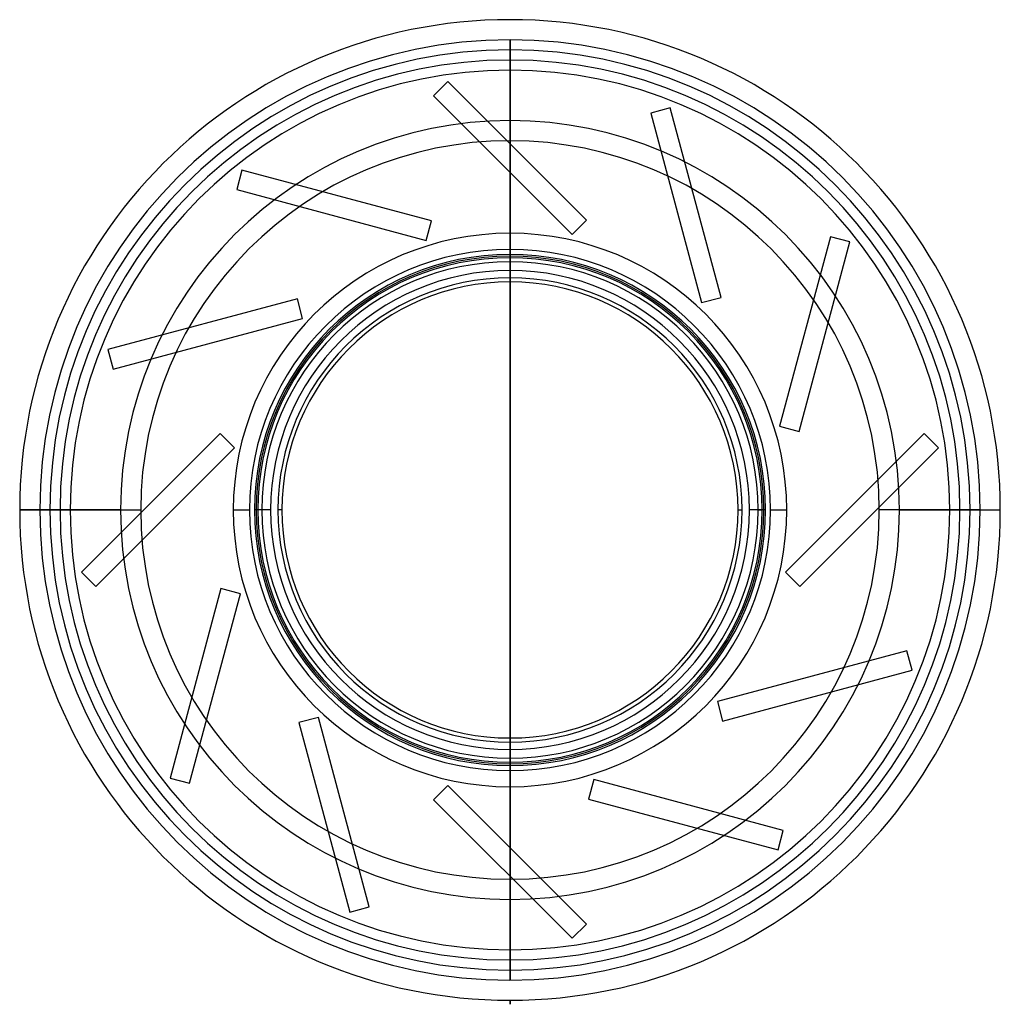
# Model space of a CAD drawing. Header units: millimetres. Extents: x -122 to 122, y -122 to 122.
import ezdxf

# ---------------------------------------------------------------- set-up
doc = ezdxf.new("R2010")
doc.units = ezdxf.units.MM
doc.layers.add('MAIN-1', color=7, linetype='Continuous')
doc.layers.add('MAIN-2', color=7, linetype='Continuous')

msp = doc.modelspace()

# ---------------------------------------------------------------- linework, layer by layer
at = {"layer": 'MAIN-1'}
for p, q in [((0, 56.5), (0, -56.5)), ((0, -56.5), (0, 56.5)), ((0, -56.5), (0, 56.5)), ((-96.5, 0), (-121.5, 0)), ((-68.58, 0), (-64.58, 0)), ((64.58, 0), (68.58, 0)), ((96.5, 0), (121.5, 0)), ((0, -121.5), (0, -122.5)), ((0, -122.5), (0, -121.5)), ((0, -122.5), (0, -121.5)), ((0, -122.5), (0, -122.5)), ((0, -122.5), (0, -122.5))]:
    msp.add_line(p, q, dxfattribs=at)
for radius, start, end in [(121.5, 90, 180), (121.5, 0, 90), (96.5, 0, 180), (68.58, 90, 180), (68.58, 0, 90), (64.58, 90, 180), (64.58, 0, 90), (61.5, 90, 270), (61.5, 270, 90), (56.5, 90, 270), (56.5, 270, 90), (96.5, 180, 0), (68.58, 180, 0), (64.58, 180, 0), (121.5, 270, 0), (121.5, 180, 270)]:
    msp.add_arc((0, 0), radius, start, end, dxfattribs=at)
at = {"layer": 'MAIN-2'}
for p, q in [((0, 121.5), (0, 121.5)), ((0, 116.5), (0, 116.5)), ((0, 116.5), (0, 116.5)), ((0, 116.5), (0, 90.74)), ((0, 90.74), (0, 116.5)), ((0, 90.74), (0, 116.5)), ((0, 90.73), (0, 116.5)), ((0, 62.5), (0, 114)), ((0, 109), (0, 57.5)), ((-15.41, 106.15), (-18.95, 102.61)), ((-15.41, 106.15), (-15.41, 106.15)), ((18.95, 71.79), (-15.41, 106.15)), ((-18.95, 102.61), (-18.95, 102.61)), ((-18.95, 102.61), (15.41, 68.25)), ((39.73, 99.64), (34.9, 98.34)), ((34.9, 98.34), (34.9, 98.34)), ((34.9, 98.34), (47.47, 51.4)), ((39.73, 99.64), (39.73, 99.64)), ((52.3, 52.69), (39.73, 99.64)), ((-66.42, 84.22), (-67.72, 79.39)), ((-66.42, 84.22), (-66.42, 84.22)), ((-19.48, 71.64), (-66.42, 84.22)), ((0, 56.5), (0, 83.67)), ((0, 83.66), (0, 56.5)), ((0, -83.66), (0, 83.66)), ((0, 56.5), (0, 83.66)), ((-67.72, 79.39), (-67.72, 79.39)), ((-67.72, 79.39), (-20.78, 66.81)), ((-20.78, 66.81), (-19.48, 71.64)), ((-19.48, 71.64), (-19.48, 71.64)), ((15.41, 68.25), (18.95, 71.79)), ((18.95, 71.79), (18.95, 71.79)), ((-20.78, 66.81), (-20.78, 66.81)), ((15.41, 68.25), (15.41, 68.25)), ((79.39, 67.72), (66.81, 20.78)), ((71.64, 19.48), (84.22, 66.42)), ((79.39, 67.72), (79.39, 67.72)), ((84.22, 66.42), (79.39, 67.72)), ((84.22, 66.42), (84.22, 66.42)), ((0, 61.5), (0, 61.5)), ((0, 61.5), (0, 61.5)), ((0, 56.5), (0, 56.5)), ((0, 56.5), (0, 56.5)), ((-52.69, 52.3), (-99.64, 39.73)), ((-52.69, 52.3), (-52.69, 52.3)), ((-51.4, 47.47), (-52.69, 52.3)), ((47.47, 51.4), (52.3, 52.69)), ((47.47, 51.4), (47.47, 51.4)), ((52.3, 52.69), (52.3, 52.69)), ((-98.34, 34.9), (-51.4, 47.47)), ((-51.4, 47.47), (-51.4, 47.47)), ((-99.64, 39.73), (-99.64, 39.73)), ((-99.64, 39.73), (-98.34, 34.9)), ((-98.34, 34.9), (-98.34, 34.9)), ((66.81, 20.78), (66.81, 20.78)), ((66.81, 20.78), (71.64, 19.48)), ((-71.79, 18.95), (-106.15, -15.41)), ((-71.79, 18.95), (-71.79, 18.95)), ((-68.25, 15.41), (-71.79, 18.95)), ((102.61, 18.95), (68.25, -15.41)), ((71.64, 19.48), (71.64, 19.48)), ((102.61, 18.95), (102.61, 18.95)), ((106.15, 15.41), (102.61, 18.95)), ((-102.61, -18.95), (-68.25, 15.41)), ((-68.25, 15.41), (-68.25, 15.41)), ((71.79, -18.95), (106.15, 15.41)), ((106.15, 15.41), (106.15, 15.41)), ((-121.5, 0), (-114, 0)), ((-116.5, 0), (-91.5, 0)), ((-109, 0), (-116.5, 0)), ((-111.5, 0), (-111.5, 0)), ((-59.33, 0), (-63.33, 0)), ((-62.9, 0), (-62.9, 0)), ((-61.5, 0), (-62.5, 0)), ((-56.5, 0), (-57.5, 0)), ((62.9, 0), (62.9, 0)), ((111.5, 0), (111.5, 0)), ((-111.5, 0), (-111.5, 0)), ((-62.9, 0), (-62.9, 0)), ((56.5, 0), (57.5, 0)), ((63.33, 0), (59.33, 0)), ((61.5, 0), (62.5, 0)), ((62.9, 0), (62.9, 0)), ((116.5, 0), (91.5, 0)), ((116.5, 0), (109, 0)), ((111.5, 0), (111.5, 0)), ((114, 0), (121.5, 0)), ((-106.15, -15.41), (-106.15, -15.41)), ((-106.15, -15.41), (-102.61, -18.95)), ((68.25, -15.41), (68.25, -15.41)), ((68.25, -15.41), (71.79, -18.95)), ((-102.61, -18.95), (-102.61, -18.95)), ((-71.64, -19.48), (-84.22, -66.42)), ((-71.64, -19.48), (-71.64, -19.48)), ((-66.81, -20.78), (-71.64, -19.48)), ((71.79, -18.95), (71.79, -18.95)), ((-79.39, -67.72), (-66.81, -20.78)), ((-66.81, -20.78), (-66.81, -20.78)), ((98.34, -34.9), (51.4, -47.47)), ((98.34, -34.9), (98.34, -34.9)), ((99.64, -39.73), (98.34, -34.9)), ((52.69, -52.3), (99.64, -39.73)), ((99.64, -39.73), (99.64, -39.73)), ((51.4, -47.47), (51.4, -47.47)), ((51.4, -47.47), (52.69, -52.3)), ((-47.47, -51.4), (-52.3, -52.69)), ((-52.3, -52.69), (-52.3, -52.69)), ((-52.3, -52.69), (-39.73, -99.64)), ((-47.47, -51.4), (-47.47, -51.4)), ((-34.9, -98.34), (-47.47, -51.4)), ((52.69, -52.3), (52.69, -52.3)), ((0, -56.5), (0, -56.5)), ((0, -56.5), (0, -56.5)), ((0, -56.5), (0, -83.66)), ((0, -83.66), (0, -56.5)), ((0, -83.67), (0, -56.5)), ((0, -57.5), (0, -109)), ((0, -61.5), (0, -61.5)), ((0, -61.5), (0, -61.5)), ((0, -114), (0, -62.5)), ((-84.22, -66.42), (-84.22, -66.42)), ((-84.22, -66.42), (-79.39, -67.72)), ((-79.39, -67.72), (-79.39, -67.72)), ((-15.41, -68.25), (-18.95, -71.79)), ((-15.41, -68.25), (-15.41, -68.25)), ((18.95, -102.61), (-15.41, -68.25)), ((20.78, -66.81), (19.48, -71.64)), ((20.78, -66.81), (20.78, -66.81)), ((67.72, -79.39), (20.78, -66.81)), ((-18.95, -71.79), (-18.95, -71.79)), ((-18.95, -71.79), (15.41, -106.15)), ((19.48, -71.64), (19.48, -71.64)), ((19.48, -71.64), (66.42, -84.22)), ((66.42, -84.22), (67.72, -79.39)), ((67.72, -79.39), (67.72, -79.39)), ((66.42, -84.22), (66.42, -84.22)), ((0, -116.5), (0, -90.73)), ((0, -90.74), (0, -116.5)), ((0, -116.5), (0, -90.74)), ((0, -116.5), (0, -90.74)), ((-39.73, -99.64), (-34.9, -98.34)), ((-39.73, -99.64), (-39.73, -99.64)), ((-34.9, -98.34), (-34.9, -98.34)), ((15.41, -106.15), (18.95, -102.61)), ((18.95, -102.61), (18.95, -102.61)), ((15.41, -106.15), (15.41, -106.15)), ((0, -116.5), (0, -116.5)), ((0, -116.5), (0, -116.5)), ((0, -121.5), (0, -121.5)), ((0, -121.5), (0, -121.5)), ((0, -122.5), (0, -121.5))]:
    msp.add_line(p, q, dxfattribs=at)
for radius, start, end in [(116.5, 90, 180), (116.5, 0, 90), (114, 90, 180), (114, 0, 90), (111.5, 0, 180), (109, 90, 180), (109, 0, 90), (91.5, 0, 180), (63.33, 90, 180), (62.9, 0, 180), (62.5, 90, 180), (63.33, 0, 90), (62.5, 0, 90), (59.33, 90, 180), (59.33, 0, 90), (57.5, 90, 180), (57.5, 0, 90), (111.5, 180, 0), (91.5, 180, 0), (63.33, 180, 0), (62.9, 180, 0), (59.33, 180, 0), (62.5, 270, 0), (57.5, 270, 0), (116.5, 270, 0), (109, 270, 0), (114, 270, 0), (116.5, 180, 270), (114, 180, 270), (109, 180, 270), (62.5, 180, 270), (57.5, 180, 270)]:
    msp.add_arc((0, 0), radius, start, end, dxfattribs=at)

doc.saveas('drawing.dxf')
